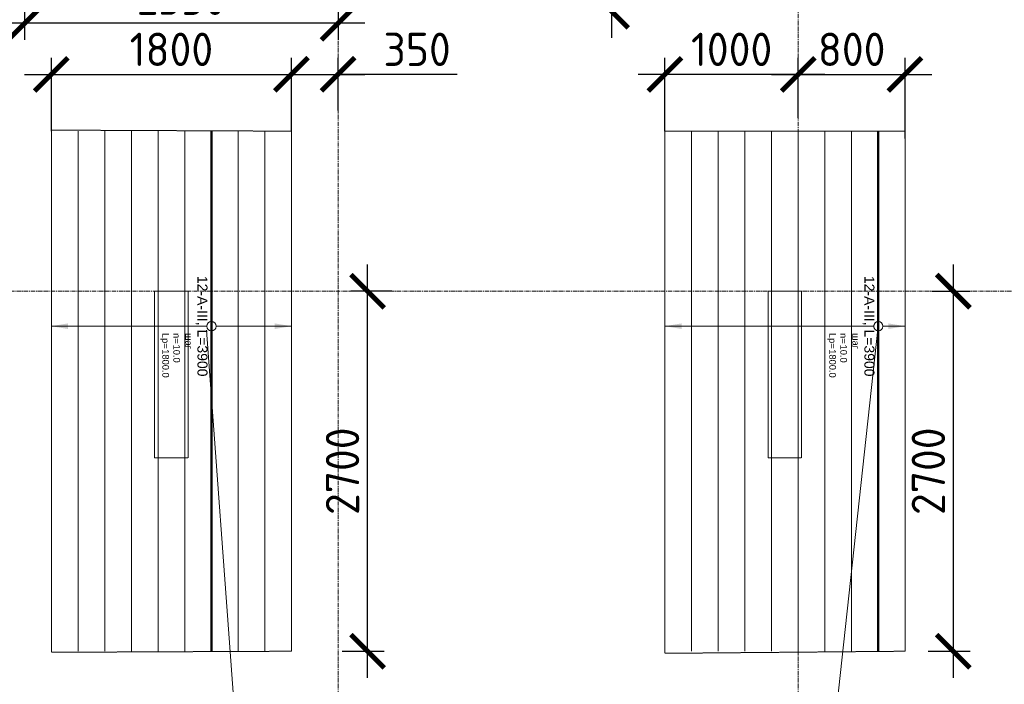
# Model space of a CAD drawing. Header units: millimetres. Extents: x -56135 to 1694203, y -446411 to -23139.
# Tile 126 of 256: x 683227 to 690609, y -124747 to -119763. Entities that reach past the tile are written whole.
import ezdxf
from ezdxf import colors
from ezdxf.entities.mleader import LeaderData, LeaderLine
from ezdxf.enums import TextEntityAlignment as Align
from ezdxf.math import Vec2, Vec3

# ---------------------------------------------------------------- set-up
doc = ezdxf.new("R2010")
doc.units = ezdxf.units.MM
doc.set_wipeout_variables(frame=1)
for name, pattern in [('01 Штриховая _4 мм_', [6, 3.5, -2.5]), ('______5', [1100, 800, -100, 100, -100]), ('GOST2.303 4', [7, 5, -2, 0]), ('осевая', [50.8, 31.75, -6.35, 6.35, -6.35])]:
    doc.linetypes.add(name, pattern=pattern)
for name, color, linetype, lineweight in [('АрмСтер', 2, 'Continuous', 50), ('контур распр. стерхней', 2, 'GOST2.303 4', 20), ('Оси', 40, '______5', 18), ('подоснова', 151, 'Continuous', 5), ('РАЗМЕРЫ', 1, 'Continuous', 9), ('СТЕНЫ', 3, 'Continuous', 30)]:
    doc.layers.add(name, color=color, linetype=linetype, lineweight=lineweight)
doc.layers.add('АрмСтер_атрибуты', color=2, linetype='Continuous', lineweight=0, plot=False)
doc.layers.add('АрмСтер_невид', color=8, linetype='Continuous', lineweight=0, plot=False)
doc.styles.add('GOST-2.304_Type-B', font='GOST_Common.ttf')
doc.styles.get("Standard").update_dxf_attribs({"font": 'arial.ttf'})
doc.styles.add('Аннотативный', font='arial.ttf')
doc.dimstyles.new('СПДС', dxfattribs={"dimscale": 100, "dimtxt": 2.5, "dimasz": 2.5, "dimexe": 1.25, "dimexo": 0, "dimtad": 1, "dimdec": 0, "dimtxsty": 'GOST-2.304_Type-B', "dimblk": 'ARCHTICK', "dimcen": 2.5, "dimdle": 2, "dimadec": 0, "dimazin": 2, "dimtfac": 0.75, "dimtdec": 0, "dimtmove": 1, "dimatfit": 3, "dimfxl": 1, "dimtolj": 1, "dimarcsym": 1})

# ---------------------------------------------------------------- blocks, each defined once
blk = doc.blocks.new('оси 2.2-2.3')
at = {"layer": 'Оси', "color": 16, "linetype": 'осевая', "lineweight": 0, "transparency": 33554687}
for p, q in [((487804.9, -104267.9), (487804.9, -134893.5)), ((491254.9, -104267.9), (491254.9, -134893.5)), ((468076.3, -121995.4), (524372.9, -121995.4))]:
    blk.add_line(p, q, dxfattribs=at)
blk = doc.blocks.new('_ArchTick')
at = {"color": 0, "linetype": 'ByBlock', "const_width": 0.15}
blk.add_lwpolyline([(-0.5, -0.5), (0.5, 0.5)], dxfattribs=at)
blk = doc.blocks.new('*D1256')
at = {"layer": 'DEFPOINTS', "color": 0, "transparency": 16777216}
for p in [(687973, -116399.2), (687664.3, -119699.2), (688261.7, -119699.2)]:
    blk.add_point(p, dxfattribs=at)
at = {"layer": 'РАЗМЕРЫ', "color": 0, "lineweight": -2, "transparency": 16777216}
for p, q in [((687664.3, -116199.2), (687664.3, -119899.2)), ((687973, -116399.2), (687539.3, -116399.2)), ((688261.7, -119699.2), (687539.3, -119699.2))]:
    blk.add_line(p, q, dxfattribs=at)
at = {"layer": 'РАЗМЕРЫ', "color": 0, "lineweight": -2, "transparency": 16777216, "xscale": 250, "yscale": 250, "zscale": 250}
for p, rotation in [((687664.3, -116399.2), 90), ((687664.3, -119699.2), 270)]:
    blk.add_blockref('_ArchTick', p, dxfattribs=dict(at, rotation=rotation))
at = {"layer": 'РАЗМЕРЫ', "color": 0, "transparency": 16777216, "insert": (687476.8, -118049.2), "char_height": 250, "attachment_point": 5, "rotation": 90, "style": 'GOST-2.304_Type-B'}
blk.add_mtext('\\A1;3300', dxfattribs=at)
blk = doc.blocks.new('*U67')
at = {"layer": 'АрмСтер_невид', "ltscale": 100}
for p, q in [((-1462.5, 200), (2437.5, 200)), ((-1462.5, -200), (2437.5, -200)), ((-1462.5, -400), (2437.5, -400)), ((-1462.5, -600), (2437.5, -600)), ((-1462.5, -800), (2437.5, -800)), ((-1462.5, -1000), (2437.5, -1000)), ((-1462.5, -1200), (2437.5, -1200)), ((-1462.5, -1400), (2437.5, -1400)), ((-1462.5, -1600), (2437.5, -1600))]:
    blk.add_line(p, q, dxfattribs=at)
at = {"layer": 'РАЗМЕРЫ'}
for p, q in [((112.5, 200), (-112.5, 200)), ((112.5, -1600), (-112.5, -1600))]:
    blk.add_line(p, q, dxfattribs=at)
at = {"layer": 'РАЗМЕРЫ', "ltscale": 15}
blk.add_line((0, -1600), (0, 200), dxfattribs=at)
at = {"layer": 'РАЗМЕРЫ'}
for points in [[(0, 200), (20.9, 74.8), (-20.9, 74.8)], [(0, -1600), (20.9, -1474.8), (-20.9, -1474.8)]]:
    blk.add_solid(points, dxfattribs=at)
at = {"layer": 'АрмСтер_атрибуты', "color": 215, "ltscale": 15, "style": 'Аннотативный'}
for s, p in [('шаг', (51.4, -194.2)), ('n=', (51.4, -285.1)), ('Lр=', (50.2, -367.8))]:
    blk.add_text(s, height=50, dxfattribs=at).set_placement(p)
at = {"layer": 'АрмСтер_атрибуты', "style": 'Аннотативный', "flags": 8}
blk.add_attdef('ПОЗ', (110, 29.6), '', height=75, dxfattribs=at)
at = {"layer": 'АрмСтер_атрибуты', "color": 215, "style": 'Аннотативный'}
for tag, p, flags in [('ШАГ', (190.9, -194.2), 10), ('КОЛ', (138, -285.1), 8), ('ШИРИНА', (172.9, -367.8), 8)]:
    blk.add_attdef(tag, p, '', height=50, dxfattribs=dict(at, flags=flags))
at = {"layer": 'АрмСтер_атрибуты', "flags": 9}
for tag, p in [('МАССА', (-1033.5, -1010.5)), ('ОБОЗНАЧЕНИЕ', (-1033.5, -1124.4))]:
    blk.add_attdef(tag, p, '', height=75, dxfattribs=at)
at = {"linetype": 'Continuous', "lineweight": 0}
blk.add_wipeout([(35, 0), (28.3, 20.6), (10.8, 33.3), (-10.8, 33.3), (-28.3, 20.6), (-35, 0), (-28.3, -20.6), (-10.8, -33.3), (10.8, -33.3), (28.3, -20.6)], dxfattribs=at)
at = {"color": 0, "linetype": 'ByBlock', "lineweight": -2, "ltscale": 100}
blk.add_line((-1462.5, 0), (2437.5, 0), dxfattribs=at)
at = {"layer": 'АрмСтер_невид', "ltscale": 100}
blk.add_line((-1462.5, 0), (2437.5, 0), dxfattribs=at)
at = {"layer": 'РАЗМЕРЫ'}
blk.add_circle((0, 0), 35, dxfattribs=at)
at = {"layer": 'АрмСтер_атрибуты', "style": 'Аннотативный', "flags": 8}
blk.add_attdef('НАИМЕНОВАНИЕ', text='', height=75, dxfattribs=at).set_placement((0, -29.3), align=Align.TOP_CENTER)
blk = doc.blocks.new('*D1236')
at = {"layer": 'DEFPOINTS', "color": 0, "transparency": 16777216}
for p in [(690064.3, -121799.2), (690226.9, -121799.2), (690037, -124499.4)]:
    blk.add_point(p, dxfattribs=at)
at = {"layer": 'РАЗМЕРЫ', "color": 0, "lineweight": -2, "transparency": 16777216}
for p, q in [((690226.9, -124699.4), (690226.9, -121599.2)), ((690064.3, -121799.2), (690351.9, -121799.2)), ((690037, -124499.4), (690351.9, -124499.4))]:
    blk.add_line(p, q, dxfattribs=at)
at = {"layer": 'РАЗМЕРЫ', "color": 0, "lineweight": -2, "transparency": 16777216, "xscale": 250, "yscale": 250, "zscale": 250}
for p, rotation in [((690226.9, -121799.2), 90), ((690226.9, -124499.4), 270)]:
    blk.add_blockref('_ArchTick', p, dxfattribs=dict(at, rotation=rotation))
at = {"layer": 'РАЗМЕРЫ', "color": 0, "transparency": 16777216, "insert": (690039.4, -123149.3), "char_height": 250, "attachment_point": 5, "rotation": 90, "style": 'GOST-2.304_Type-B'}
blk.add_mtext('\\A1;2700', dxfattribs=at)
blk = doc.blocks.new('*D1363')
at = {"layer": 'DEFPOINTS', "color": 0, "transparency": 16777216}
for p in [(688064.3, -120173.1), (689064.3, -120499.2), (688064.3, -120599.1)]:
    blk.add_point(p, dxfattribs=at)
at = {"layer": 'РАЗМЕРЫ', "color": 0, "lineweight": -2, "transparency": 16777216}
for p, q in [((688064.3, -120599.1), (688064.3, -120048.1)), ((689064.3, -120499.2), (689064.3, -120048.1)), ((689264.3, -120173.1), (687864.3, -120173.1))]:
    blk.add_line(p, q, dxfattribs=at)
at = {"layer": 'РАЗМЕРЫ', "color": 0, "lineweight": -2, "transparency": 16777216, "xscale": 250, "yscale": 250, "zscale": 250, "rotation": 180}
blk.add_blockref('_ArchTick', (688064.3, -120173.1), dxfattribs=at)
at = {"layer": 'РАЗМЕРЫ', "color": 0, "lineweight": -2, "transparency": 16777216, "xscale": 250, "yscale": 250, "zscale": 250}
blk.add_blockref('_ArchTick', (689064.3, -120173.1), dxfattribs=at)
at = {"layer": 'РАЗМЕРЫ', "color": 0, "transparency": 16777216, "insert": (688564.3, -119985.6), "char_height": 250, "attachment_point": 5, "style": 'GOST-2.304_Type-B'}
blk.add_mtext('\\A1;1000', dxfattribs=at)
blk = doc.blocks.new('*D1237')
at = {"layer": 'DEFPOINTS', "color": 0, "transparency": 16777216}
for p in [(689864.3, -120173.1), (689064.3, -120499.2), (689864.3, -120653.3)]:
    blk.add_point(p, dxfattribs=at)
at = {"layer": 'РАЗМЕРЫ', "color": 0, "lineweight": -2, "transparency": 16777216}
for p, q in [((689064.3, -120499.2), (689064.3, -120048.1)), ((689864.3, -120653.3), (689864.3, -120048.1)), ((688864.3, -120173.1), (690064.3, -120173.1))]:
    blk.add_line(p, q, dxfattribs=at)
at = {"layer": 'РАЗМЕРЫ', "color": 0, "lineweight": -2, "transparency": 16777216, "xscale": 250, "yscale": 250, "zscale": 250, "rotation": 180}
blk.add_blockref('_ArchTick', (689064.3, -120173.1), dxfattribs=at)
at = {"layer": 'РАЗМЕРЫ', "color": 0, "lineweight": -2, "transparency": 16777216, "xscale": 250, "yscale": 250, "zscale": 250}
blk.add_blockref('_ArchTick', (689864.3, -120173.1), dxfattribs=at)
at = {"layer": 'РАЗМЕРЫ', "color": 0, "transparency": 16777216, "insert": (689464.3, -119985.6), "char_height": 250, "attachment_point": 5, "style": 'GOST-2.304_Type-B'}
blk.add_mtext('\\A1;800', dxfattribs=at)
blk = doc.blocks.new('_None')
blk = doc.blocks.new('*U1155')
at = {"layer": 'АрмСтер_невид', "ltscale": 100}
for p, q in [((-1462.5, 600), (2437.5, 600)), ((-1462.5, 400), (2437.5, 400)), ((-1462.5, 200), (2437.5, 200)), ((-1462.5, -200), (2437.5, -200)), ((-1462.5, -400), (2437.5, -400)), ((-1462.5, -600), (2437.5, -600)), ((-1462.5, -800), (2437.5, -800)), ((-1462.5, -1000), (2437.5, -1000)), ((-1462.5, -1200), (2437.5, -1200))]:
    blk.add_line(p, q, dxfattribs=at)
at = {"layer": 'РАЗМЕРЫ'}
for p, q in [((112.5, 600), (-112.5, 600)), ((112.5, -1200), (-112.5, -1200))]:
    blk.add_line(p, q, dxfattribs=at)
at = {"layer": 'РАЗМЕРЫ', "ltscale": 15}
blk.add_line((0, -1200), (0, 600), dxfattribs=at)
at = {"layer": 'РАЗМЕРЫ'}
for points in [[(0, 600), (20.9, 474.8), (-20.9, 474.8)], [(0, -1200), (20.9, -1074.8), (-20.9, -1074.8)]]:
    blk.add_solid(points, dxfattribs=at)
at = {"layer": 'АрмСтер_атрибуты', "color": 215, "ltscale": 15, "style": 'Аннотативный'}
for s, p in [('шаг', (51.4, -194.2)), ('n=', (51.4, -285.1)), ('Lр=', (50.2, -367.8))]:
    blk.add_text(s, height=50, dxfattribs=at).set_placement(p)
at = {"layer": 'АрмСтер_атрибуты', "style": 'Аннотативный', "flags": 8}
blk.add_attdef('ПОЗ', (110, 29.6), '', height=75, dxfattribs=at)
at = {"layer": 'АрмСтер_атрибуты', "color": 215, "style": 'Аннотативный'}
for tag, p, flags in [('ШАГ', (190.9, -194.2), 10), ('КОЛ', (138, -285.1), 8), ('ШИРИНА', (172.9, -367.8), 8)]:
    blk.add_attdef(tag, p, '', height=50, dxfattribs=dict(at, flags=flags))
at = {"layer": 'АрмСтер_атрибуты', "flags": 9}
for tag, p in [('МАССА', (-1033.5, -410.5)), ('ОБОЗНАЧЕНИЕ', (-1033.5, -524.4))]:
    blk.add_attdef(tag, p, '', height=75, dxfattribs=at)
at = {"linetype": 'Continuous', "lineweight": 0}
blk.add_wipeout([(35, 0), (28.3, 20.6), (10.8, 33.3), (-10.8, 33.3), (-28.3, 20.6), (-35, 0), (-28.3, -20.6), (-10.8, -33.3), (10.8, -33.3), (28.3, -20.6)], dxfattribs=at)
at = {"color": 0, "linetype": 'ByBlock', "lineweight": -2, "ltscale": 100}
blk.add_line((-1462.5, 0), (2437.5, 0), dxfattribs=at)
at = {"layer": 'АрмСтер_невид', "ltscale": 100}
blk.add_line((-1462.5, 0), (2437.5, 0), dxfattribs=at)
at = {"layer": 'РАЗМЕРЫ'}
blk.add_circle((0, 0), 35, dxfattribs=at)
at = {"layer": 'АрмСтер_атрибуты', "style": 'Аннотативный', "flags": 8}
blk.add_attdef('НАИМЕНОВАНИЕ', text='', height=75, dxfattribs=at).set_placement((0, -29.3), align=Align.TOP_CENTER)
blk = doc.blocks.new('*D1233')
at = {"layer": 'DEFPOINTS', "color": 0, "transparency": 16777216}
for p in [(685835, -121799.2), (686016.6, -121799.2), (685645.2, -124499.4)]:
    blk.add_point(p, dxfattribs=at)
at = {"layer": 'РАЗМЕРЫ', "color": 0, "lineweight": -2, "transparency": 16777216}
for p, q in [((685835, -124699.4), (685835, -121599.2)), ((686016.6, -121799.2), (685710, -121799.2)), ((685645.2, -124499.4), (685960, -124499.4))]:
    blk.add_line(p, q, dxfattribs=at)
at = {"layer": 'РАЗМЕРЫ', "color": 0, "lineweight": -2, "transparency": 16777216, "xscale": 250, "yscale": 250, "zscale": 250}
for p, rotation in [((685835, -121799.2), 90), ((685835, -124499.4), 270)]:
    blk.add_blockref('_ArchTick', p, dxfattribs=dict(at, rotation=rotation))
at = {"layer": 'РАЗМЕРЫ', "color": 0, "transparency": 16777216, "insert": (685647.5, -123149.3), "char_height": 250, "attachment_point": 5, "rotation": 90, "style": 'GOST-2.304_Type-B'}
blk.add_mtext('\\A1;2700', dxfattribs=at)
blk = doc.blocks.new('*D1234')
at = {"layer": 'DEFPOINTS', "color": 0, "transparency": 16777216}
for p in [(685264.3, -120173.1), (683464.5, -120599.2), (685264.3, -120595.8)]:
    blk.add_point(p, dxfattribs=at)
at = {"layer": 'РАЗМЕРЫ', "color": 0, "lineweight": -2, "transparency": 16777216}
for p, q in [((683464.5, -120599.2), (683464.5, -120048.1)), ((685264.3, -120595.8), (685264.3, -120048.1)), ((683264.5, -120173.1), (685464.3, -120173.1))]:
    blk.add_line(p, q, dxfattribs=at)
at = {"layer": 'РАЗМЕРЫ', "color": 0, "lineweight": -2, "transparency": 16777216, "xscale": 250, "yscale": 250, "zscale": 250, "rotation": 180}
blk.add_blockref('_ArchTick', (683464.5, -120173.1), dxfattribs=at)
at = {"layer": 'РАЗМЕРЫ', "color": 0, "lineweight": -2, "transparency": 16777216, "xscale": 250, "yscale": 250, "zscale": 250}
blk.add_blockref('_ArchTick', (685264.3, -120173.1), dxfattribs=at)
at = {"layer": 'РАЗМЕРЫ', "color": 0, "transparency": 16777216, "insert": (684364.4, -119985.6), "char_height": 250, "attachment_point": 5, "style": 'GOST-2.304_Type-B'}
blk.add_mtext('\\A1;1800', dxfattribs=at)
blk = doc.blocks.new('*D1235')
at = {"layer": 'DEFPOINTS', "color": 0, "transparency": 16777216}
for p in [(685614.3, -120173.1), (685614.3, -120443.2), (685264.3, -120595.8)]:
    blk.add_point(p, dxfattribs=at)
at = {"layer": 'РАЗМЕРЫ', "color": 0, "lineweight": -2, "transparency": 16777216}
for p, q in [((685264.3, -120595.8), (685264.3, -120048.1)), ((685614.3, -120443.2), (685614.3, -120048.1)), ((685064.3, -120173.1), (685814.3, -120173.1)), ((686506.6, -120173.1), (685614.3, -120173.1))]:
    blk.add_line(p, q, dxfattribs=at)
at = {"layer": 'РАЗМЕРЫ', "color": 0, "lineweight": -2, "transparency": 16777216, "xscale": 250, "yscale": 250, "zscale": 250, "rotation": 180}
blk.add_blockref('_ArchTick', (685264.3, -120173.1), dxfattribs=at)
at = {"layer": 'РАЗМЕРЫ', "color": 0, "lineweight": -2, "transparency": 16777216, "xscale": 250, "yscale": 250, "zscale": 250}
blk.add_blockref('_ArchTick', (685614.3, -120173.1), dxfattribs=at)
at = {"layer": 'РАЗМЕРЫ', "color": 0, "transparency": 16777216, "insert": (686206.6, -119985.6), "char_height": 250, "attachment_point": 5, "style": 'GOST-2.304_Type-B'}
blk.add_mtext('\\A1;350', dxfattribs=at)
blk = doc.blocks.new('*D1201')
at = {"layer": 'DEFPOINTS', "color": 0, "transparency": 16777216}
for p in [(683264.3, -119407.1), (685614.3, -119641.9), (683264.3, -119790)]:
    blk.add_point(p, dxfattribs=at)
at = {"layer": 'РАЗМЕРЫ', "color": 0, "lineweight": -2, "transparency": 16777216}
for p, q in [((683264.3, -119407.1), (683264.3, -119915)), ((685614.3, -119641.9), (685614.3, -119915)), ((685814.3, -119790), (683064.3, -119790))]:
    blk.add_line(p, q, dxfattribs=at)
at = {"layer": 'РАЗМЕРЫ', "color": 0, "lineweight": -2, "transparency": 16777216, "xscale": 250, "yscale": 250, "zscale": 250, "rotation": 180}
blk.add_blockref('_ArchTick', (683264.3, -119790), dxfattribs=at)
at = {"layer": 'РАЗМЕРЫ', "color": 0, "lineweight": -2, "transparency": 16777216, "xscale": 250, "yscale": 250, "zscale": 250}
blk.add_blockref('_ArchTick', (685614.3, -119790), dxfattribs=at)
at = {"layer": 'РАЗМЕРЫ', "color": 0, "transparency": 16777216, "insert": (684439.3, -119602.5), "char_height": 250, "attachment_point": 5, "style": 'GOST-2.304_Type-B'}
blk.add_mtext('\\A1;2350', dxfattribs=at)
blk = doc.blocks.new('стены  тп')
at = {"layer": 'СТЕНЫ', "color": 251, "linetype": '01 Штриховая _4 мм_', "lineweight": 0, "true_color": 0x636466}
for p, q in [((554937.1, -332125.7, 3100), (554687.1, -332125.7, 3100)), ((554687.1, -332125.7, 3100), (554687.1, -333375.7, 3100)), ((554937.1, -333375.7, 3100), (554937.1, -332125.7, 3100)), ((559392.3, -332125.7, 3100), (559287.1, -332125.7, 3100)), ((559287.1, -332125.7, 3100), (559287.1, -333375.7, 3100)), ((559512.3, -332125.7, 3100), (559392.3, -332125.7, 3100)), ((559392.3, -332125.7, 3100), (559392.3, -332125.7, 3100)), ((559537.1, -332125.7, 3100), (559512.3, -332125.7, 3100)), ((559537.1, -332245.7, 3100), (559537.1, -332125.7, 3100)), ((559537.1, -333375.7, 3100), (559537.1, -332245.7, 3100)), ((554687.1, -333375.7, 3100), (554937.1, -333375.7, 3100)), ((559287.1, -333375.7, 3100), (559512.3, -333375.7, 3100)), ((559512.3, -333375.7, 3100), (559537.1, -333375.7, 3100))]:
    blk.add_line(p, q, dxfattribs=at)

msp = doc.modelspace()

# ---------------------------------------------------------------- linework, layer by layer
at = {"layer": 'контур распр. стерхней', "linetype": '01 Штриховая _4 мм_'}
for points in [[(683464.5, -124507.1), (683464.5, -120591.3), (685264.5, -120599.2), (685264.5, -124499.2)], [(688064.3, -124514.9), (688064.3, -120599.1), (689864.3, -120599.2), (689864.3, -124499.2)]]:
    msp.add_lwpolyline(points, close=True, dxfattribs=at)

# ---------------------------------------------------------------- block references
at = {"layer": 'РАЗМЕРЫ', "color": 1}
msp.add_blockref('оси 2.2-2.3', (197809.4, 196.2), dxfattribs=at)

# ---------------------------------------------------------------- dimensions: what is measured, and where the dimension line sits
dim = msp.add_linear_dim(base=(687664.3, -119699.2), p1=(687973, -116399.2), p2=(688261.7, -119699.2), angle=90, dimstyle='СПДС', dxfattribs=at)
dim.commit()
dim.dimension.update_dxf_attribs({"geometry": '*D1256', "text_midpoint": (687476.8, -118049.2)})
dim = msp.add_linear_dim(base=(683264.3, -119790), p1=(685614.3, -119641.9), p2=(683264.3, -119407.1), dimstyle='СПДС', dxfattribs=at)
dim.commit()
dim.dimension.update_dxf_attribs({"geometry": '*D1201', "text_midpoint": (684439.3, -119602.5)})
at = {"layer": 'РАЗМЕРЫ'}
dim = msp.add_linear_dim(base=(685835, -121799.2), p1=(685645.2, -124499.4), p2=(686016.6, -121799.2), angle=270, dimstyle='СПДС', dxfattribs=at)
dim.commit()
dim.dimension.update_dxf_attribs({"geometry": '*D1233', "text_midpoint": (685647.5, -123149.3)})

# ---------------------------------------------------------------- leaders
at = {"layer": 'подоснова', "color": 6, "ltscale": 0.3}
ml = msp.add_multileader_mtext('Standard', dxfattribs=at)
ml.set_content('5* (%%C25-35шт.)\\Pшаг 100', color=6, style='GOST-2.304_Type-B')
ml.set_leader_properties(color=256, linetype='ByLayer', lineweight=15)
ml.set_arrow_properties(name='NONE')
ml.build(insert=Vec2(0, 0))
ml.multileader.update_dxf_attribs({"text_left_attachment_type": 6, "text_right_attachment_type": 6, "dogleg_length": 0.1, "arrow_head_size": 18})
ctx = ml.context
ctx.base_point, ctx.char_height, ctx.arrow_head_size, ctx.landing_gap_size, ctx.plane_origin = Vec3(683526.2, -118830.3, 7.1), 250, 18, 20, Vec3(675966.5, -117972, 7.1)
ctx.left_attachment, ctx.right_attachment, ctx.text_align_type = 6, 6, 1
notes = []
notes.append((ctx, [(1, (1, 1, 0), (685773.1, -118830.3, 7.1), (-1, 0), 0.1, [(0, [(686027.7, -116991.5, 7.1)], 0, [])])]))
ctx.mtext.insert, ctx.mtext.alignment, ctx.mtext.flow_direction = Vec3(684649.6, -118530.3, 7.1), 2, 5
for ctx, leaders in notes:
    for number, flags, end, landing, length, lines in leaders:
        leader = LeaderData()
        leader.index, (leader.has_last_leader_line, leader.has_dogleg_vector, leader.attachment_direction) = number, flags
        leader.last_leader_point, leader.dogleg_vector, leader.dogleg_length = Vec3(end), Vec3(landing), length
        for number, points, colour, breaks in lines:
            line = LeaderLine()
            line.index, line.vertices, line.color, line.breaks = number, Vec3.list(points), colors.encode_raw_color(colour), breaks
            leader.lines.append(line)
        ctx.leaders.append(leader)

# ---------------------------------------------------------------- next in the draw order: block references
at = {"layer": 'АрмСтер', "ltscale": 15}
ref = msp.add_blockref('*U1155', (684664.5, -122061.7), dxfattribs=dict(at, rotation=270))
ref.add_attrib('НАИМЕНОВАНИЕ', '12-A-III, L=3900', dxfattribs={"layer": 'АрмСтер_атрибуты', "height": 75, "rotation": 270, "style": 'Аннотативный', "flags": 8}).set_placement((684635.1, -122061.7), align=Align.TOP_CENTER)
ref.add_attrib('КОЛ', '10.0', (684379.4, -122199.7), dxfattribs={"layer": 'АрмСтер_атрибуты', "color": 215, "height": 50, "rotation": 270, "style": 'Аннотативный', "flags": 8})
ref.add_attrib('ШИРИНА', '1800.0', (684296.7, -122234.5), dxfattribs={"layer": 'АрмСтер_атрибуты', "color": 215, "height": 50, "rotation": 270, "style": 'Аннотативный', "flags": 8})
ref = msp.add_blockref('*U67', (689664.3, -122061.7), dxfattribs=dict(at, rotation=270))
ref.add_attrib('НАИМЕНОВАНИЕ', '12-A-III, L=3900', dxfattribs={"layer": 'АрмСтер_атрибуты', "height": 75, "rotation": 270, "style": 'Аннотативный', "flags": 8}).set_placement((689635, -122061.7), align=Align.TOP_CENTER)
ref.add_attrib('КОЛ', '10.0', (689379.2, -122199.7), dxfattribs={"layer": 'АрмСтер_атрибуты', "color": 215, "height": 50, "rotation": 270, "style": 'Аннотативный', "flags": 8})
ref.add_attrib('ШИРИНА', '1800.0', (689296.5, -122234.5), dxfattribs={"layer": 'АрмСтер_атрибуты', "color": 215, "height": 50, "rotation": 270, "style": 'Аннотативный', "flags": 8})

# ---------------------------------------------------------------- next in the draw order: block references
at = {"layer": 'РАЗМЕРЫ'}
msp.add_blockref('стены  тп', (129552, 210326.6, -3100), dxfattribs=at)

# ---------------------------------------------------------------- next in the draw order: dimensions: what is measured, and where the dimension line sits
at = {"layer": 'РАЗМЕРЫ', "color": 1}
for base, p1, p2, picture, middle in [((685264.3, -120173.1), (683464.5, -120599.2), (685264.3, -120595.8), '*D1234', (684364.4, -119985.6)), ((689864.3, -120173.1), (689064.3, -120499.2), (689864.3, -120653.3), '*D1237', (689464.3, -119985.6))]:
    dim = msp.add_linear_dim(base=base, p1=p1, p2=p2, dimstyle='СПДС', dxfattribs=at)
    dim.commit()
    dim.dimension.update_dxf_attribs({"geometry": picture, "text_midpoint": middle})
dim = msp.add_linear_dim(base=(685614.3, -120173.1), p1=(685264.3, -120595.8), p2=(685614.3, -120443.2), dimstyle='СПДС', dxfattribs=at)
dim.commit()
dim.dimension.update_dxf_attribs({"geometry": '*D1235', "text_midpoint": (686206.6, -120377.8), "dimtype": 160})
at = {"layer": 'РАЗМЕРЫ'}
dim = msp.add_linear_dim(base=(688064.3, -120173.1), p1=(689064.3, -120499.2), p2=(688064.3, -120599.1), dimstyle='СПДС', dxfattribs=at)
dim.commit()
dim.dimension.update_dxf_attribs({"geometry": '*D1363', "text_midpoint": (688564.3, -119985.6)})
dim = msp.add_linear_dim(base=(690226.9, -121799.2), p1=(690037, -124499.4), p2=(690064.3, -121799.2), angle=270, dimstyle='СПДС', dxfattribs=at)
dim.commit()
dim.dimension.update_dxf_attribs({"geometry": '*D1236', "text_midpoint": (690039.4, -123149.3)})

# ---------------------------------------------------------------- next in the draw order: leaders
at = {"layer": 'подоснова', "color": 6, "ltscale": 0.3}
ml = msp.add_multileader_mtext('Standard', dxfattribs=at)
ml.set_content('5* (%%C25-19шт.)\\Pшаг 100', color=6, style='GOST-2.304_Type-B')
ml.set_leader_properties(color=256, linetype='ByLayer', lineweight=15)
ml.set_arrow_properties(name='NONE')
ml.build(insert=Vec2(0, 0))
ml.multileader.update_dxf_attribs({"text_left_attachment_type": 6, "text_right_attachment_type": 6, "dogleg_length": 0.1, "arrow_head_size": 18})
ctx = ml.context
ctx.base_point, ctx.char_height, ctx.arrow_head_size, ctx.landing_gap_size, ctx.plane_origin = Vec3(687110.1, -125343.3, 3.6), 250, 18, 20, Vec3(679003.2, -123042.2, 3.6)
ctx.left_attachment, ctx.right_attachment, ctx.text_align_type = 6, 6, 1
notes = []
notes.append((ctx, [(1, (1, 1, 0), (689307.1, -125343.3, 3.6), (-1, 0), 0.1, [(0, [(689664.3, -122061.7, 3.6)], 0, [])])]))
ctx.mtext.insert, ctx.mtext.alignment, ctx.mtext.flow_direction = Vec3(688208.5, -125043.3, 3.6), 2, 5
ml = msp.add_multileader_mtext('Standard', dxfattribs=at)
ml.set_content('4* (%%C20-19шт.)\\Pшаг 100', color=6, style='GOST-2.304_Type-B')
ml.set_leader_properties(color=256, linetype='ByLayer', lineweight=15)
ml.set_arrow_properties(name='NONE')
ml.build(insert=Vec2(0, 0))
ml.multileader.update_dxf_attribs({"text_left_attachment_type": 6, "text_right_attachment_type": 6, "dogleg_length": 0.1, "arrow_head_size": 18})
ctx = ml.context
ctx.base_point, ctx.char_height, ctx.arrow_head_size, ctx.landing_gap_size, ctx.plane_origin = Vec3(682648.6, -125373.2, 7.1), 250, 18, 20, Vec3(674566.7, -123072, 7.1)
ctx.left_attachment, ctx.right_attachment, ctx.text_align_type = 6, 6, 1
notes.append((ctx, [(1, (1, 1, 0), (684870.5, -125373.2, 7.1), (-1, 0), 0.1, [(0, [(684627.8, -122091.5, 7.1)], 0, [])])]))
ctx.mtext.insert, ctx.mtext.alignment, ctx.mtext.flow_direction = Vec3(683759.5, -125073.2, 7.1), 2, 5
for ctx, leaders in notes:
    for number, flags, end, landing, length, lines in leaders:
        leader = LeaderData()
        leader.index, (leader.has_last_leader_line, leader.has_dogleg_vector, leader.attachment_direction) = number, flags
        leader.last_leader_point, leader.dogleg_vector, leader.dogleg_length = Vec3(end), Vec3(landing), length
        for number, points, colour, breaks in lines:
            line = LeaderLine()
            line.index, line.vertices, line.color, line.breaks = number, Vec3.list(points), colors.encode_raw_color(colour), breaks
            leader.lines.append(line)
        ctx.leaders.append(leader)

doc.saveas('drawing.dxf')
